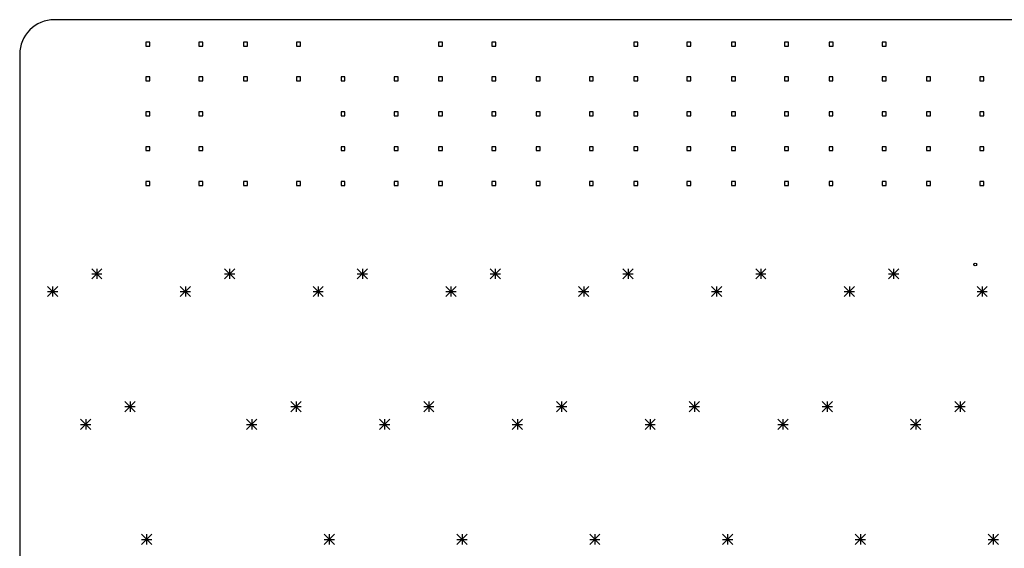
# Model space of a CAD drawing. Extents: x 75 to 360, y -183 to -33.
# Tile 7 of 8: x 77 to 218, y -109 to -33. Entities that reach past the tile are written whole.
import ezdxf

# ---------------------------------------------------------------- set-up
doc = ezdxf.new("R2010")
doc.units = 0
doc.layers.add('BLACK', color=7, linetype='CONTINUOUS')

msp = doc.modelspace()

# ---------------------------------------------------------------- linework, layer by layer
at = {"layer": 'BLACK', "linetype": 'CONTINUOUS'}
for p, q in [((296.622, -33.0031), (82, -33)), ((95.6628, -36.2172), (95.0972, -36.2172)), ((95.0972, -36.2172), (95.0972, -36.7828)), ((95.6628, -36.7828), (95.6628, -36.2172)), ((103.283, -36.2172), (102.717, -36.2172)), ((102.717, -36.2172), (102.717, -36.7828)), ((103.283, -36.7828), (103.283, -36.2172)), ((109.663, -36.2172), (109.097, -36.2172)), ((109.097, -36.2172), (109.097, -36.7828)), ((109.663, -36.7828), (109.663, -36.2172)), ((117.283, -36.2172), (116.717, -36.2172)), ((116.717, -36.2172), (116.717, -36.7828)), ((117.283, -36.7828), (117.283, -36.2172)), ((137.663, -36.2172), (137.097, -36.2172)), ((137.097, -36.2172), (137.097, -36.7828)), ((137.663, -36.7828), (137.663, -36.2172)), ((145.283, -36.2172), (144.717, -36.2172)), ((144.717, -36.2172), (144.717, -36.7828)), ((145.283, -36.7828), (145.283, -36.2172)), ((165.663, -36.2245), (165.098, -36.2245)), ((165.098, -36.2245), (165.098, -36.7901)), ((165.663, -36.7901), (165.663, -36.2245)), ((173.283, -36.2245), (172.718, -36.2245)), ((172.718, -36.2245), (172.718, -36.7901)), ((173.283, -36.7901), (173.283, -36.2245)), ((179.663, -36.2172), (179.097, -36.2172)), ((179.097, -36.2172), (179.097, -36.7828)), ((179.663, -36.7828), (179.663, -36.2172)), ((187.283, -36.2172), (186.717, -36.2172)), ((186.717, -36.2172), (186.717, -36.7828)), ((187.283, -36.7828), (187.283, -36.2172)), ((193.667, -36.2245), (193.101, -36.2245)), ((193.101, -36.2245), (193.101, -36.7901)), ((193.667, -36.7901), (193.667, -36.2245)), ((201.287, -36.2245), (200.721, -36.2245)), ((200.721, -36.2245), (200.721, -36.7901)), ((201.287, -36.7901), (201.287, -36.2245)), ((77, -38), (77, -154.5)), ((95.0972, -36.7828), (95.6628, -36.7828)), ((102.717, -36.7828), (103.283, -36.7828)), ((109.097, -36.7828), (109.663, -36.7828)), ((116.717, -36.7828), (117.283, -36.7828)), ((137.097, -36.7828), (137.663, -36.7828)), ((144.717, -36.7828), (145.283, -36.7828)), ((165.098, -36.7901), (165.663, -36.7901)), ((172.718, -36.7901), (173.283, -36.7901)), ((179.097, -36.7828), (179.663, -36.7828)), ((186.717, -36.7828), (187.283, -36.7828)), ((193.101, -36.7901), (193.667, -36.7901)), ((200.721, -36.7901), (201.287, -36.7901)), ((95.6628, -41.2172), (95.0972, -41.2172)), ((95.0972, -41.2172), (95.0972, -41.7828)), ((95.0972, -41.7828), (95.6628, -41.7828)), ((95.6628, -41.7828), (95.6628, -41.2172)), ((103.283, -41.2172), (102.717, -41.2172)), ((102.717, -41.2172), (102.717, -41.7828)), ((102.717, -41.7828), (103.283, -41.7828)), ((103.283, -41.7828), (103.283, -41.2172)), ((109.663, -41.2172), (109.097, -41.2172)), ((109.097, -41.2172), (109.097, -41.7828)), ((109.097, -41.7828), (109.663, -41.7828)), ((109.663, -41.7828), (109.663, -41.2172)), ((117.283, -41.2172), (116.717, -41.2172)), ((116.717, -41.2172), (116.717, -41.7828)), ((116.717, -41.7828), (117.283, -41.7828)), ((117.283, -41.7828), (117.283, -41.2172)), ((123.663, -41.2172), (123.097, -41.2172)), ((123.097, -41.2172), (123.097, -41.7828)), ((123.097, -41.7828), (123.663, -41.7828)), ((123.663, -41.7828), (123.663, -41.2172)), ((131.283, -41.2172), (130.717, -41.2172)), ((130.717, -41.2172), (130.717, -41.7828)), ((130.717, -41.7828), (131.283, -41.7828)), ((131.283, -41.7828), (131.283, -41.2172)), ((137.663, -41.2172), (137.097, -41.2172)), ((137.097, -41.2172), (137.097, -41.7828)), ((137.097, -41.7828), (137.663, -41.7828)), ((137.663, -41.7828), (137.663, -41.2172)), ((145.283, -41.2172), (144.717, -41.2172)), ((144.717, -41.2172), (144.717, -41.7828)), ((144.717, -41.7828), (145.283, -41.7828)), ((145.283, -41.7828), (145.283, -41.2172)), ((151.663, -41.2172), (151.097, -41.2172)), ((151.097, -41.2172), (151.097, -41.7828)), ((151.097, -41.7828), (151.663, -41.7828)), ((151.663, -41.7828), (151.663, -41.2172)), ((159.283, -41.2172), (158.717, -41.2172)), ((158.717, -41.2172), (158.717, -41.7828)), ((158.717, -41.7828), (159.283, -41.7828)), ((159.283, -41.7828), (159.283, -41.2172)), ((165.663, -41.2172), (165.097, -41.2172)), ((165.097, -41.2172), (165.097, -41.7828)), ((165.097, -41.7828), (165.663, -41.7828)), ((165.663, -41.7828), (165.663, -41.2172)), ((173.283, -41.2172), (172.717, -41.2172)), ((172.717, -41.2172), (172.717, -41.7828)), ((172.717, -41.7828), (173.283, -41.7828)), ((173.283, -41.7828), (173.283, -41.2172)), ((179.663, -41.2172), (179.097, -41.2172)), ((179.097, -41.2172), (179.097, -41.7828)), ((179.097, -41.7828), (179.663, -41.7828)), ((179.663, -41.7828), (179.663, -41.2172)), ((187.283, -41.2172), (186.717, -41.2172)), ((186.717, -41.2172), (186.717, -41.7828)), ((186.717, -41.7828), (187.283, -41.7828)), ((187.283, -41.7828), (187.283, -41.2172)), ((193.663, -41.2172), (193.097, -41.2172)), ((193.097, -41.2172), (193.097, -41.7828)), ((193.097, -41.7828), (193.663, -41.7828)), ((193.663, -41.7828), (193.663, -41.2172)), ((201.283, -41.2172), (200.717, -41.2172)), ((200.717, -41.2172), (200.717, -41.7828)), ((200.717, -41.7828), (201.283, -41.7828)), ((201.283, -41.7828), (201.283, -41.2172)), ((207.663, -41.2172), (207.097, -41.2172)), ((207.097, -41.2172), (207.097, -41.7828)), ((207.097, -41.7828), (207.663, -41.7828)), ((207.663, -41.7828), (207.663, -41.2172)), ((215.283, -41.2172), (214.717, -41.2172)), ((214.717, -41.2172), (214.717, -41.7828)), ((214.717, -41.7828), (215.283, -41.7828)), ((215.283, -41.7828), (215.283, -41.2172)), ((95.6628, -46.2172), (95.0972, -46.2172)), ((95.0972, -46.2172), (95.0972, -46.7828)), ((95.6628, -46.7828), (95.6628, -46.2172)), ((103.283, -46.2172), (102.717, -46.2172)), ((102.717, -46.2172), (102.717, -46.7828)), ((103.283, -46.7828), (103.283, -46.2172)), ((123.663, -46.2172), (123.097, -46.2172)), ((123.097, -46.2172), (123.097, -46.7828)), ((123.663, -46.7828), (123.663, -46.2172)), ((131.283, -46.2172), (130.717, -46.2172)), ((130.717, -46.2172), (130.717, -46.7828)), ((131.283, -46.7828), (131.283, -46.2172)), ((137.663, -46.2172), (137.097, -46.2172)), ((137.097, -46.2172), (137.097, -46.7828)), ((137.663, -46.7828), (137.663, -46.2172)), ((145.283, -46.2172), (144.717, -46.2172)), ((144.717, -46.2172), (144.717, -46.7828)), ((145.283, -46.7828), (145.283, -46.2172)), ((151.663, -46.2172), (151.097, -46.2172)), ((151.097, -46.2172), (151.097, -46.7828)), ((151.663, -46.7828), (151.663, -46.2172)), ((159.283, -46.2172), (158.717, -46.2172)), ((158.717, -46.2172), (158.717, -46.7828)), ((159.283, -46.7828), (159.283, -46.2172)), ((165.663, -46.2172), (165.097, -46.2172)), ((165.097, -46.2172), (165.097, -46.7828)), ((165.663, -46.7828), (165.663, -46.2172)), ((173.283, -46.2172), (172.717, -46.2172)), ((172.717, -46.2172), (172.717, -46.7828)), ((173.283, -46.7828), (173.283, -46.2172)), ((179.663, -46.2172), (179.097, -46.2172)), ((179.097, -46.2172), (179.097, -46.7828)), ((179.663, -46.7828), (179.663, -46.2172)), ((187.283, -46.2172), (186.717, -46.2172)), ((186.717, -46.2172), (186.717, -46.7828)), ((187.283, -46.7828), (187.283, -46.2172)), ((193.663, -46.2172), (193.097, -46.2172)), ((193.097, -46.2172), (193.097, -46.7828)), ((193.663, -46.7828), (193.663, -46.2172)), ((201.283, -46.2172), (200.717, -46.2172)), ((200.717, -46.2172), (200.717, -46.7828)), ((201.283, -46.7828), (201.283, -46.2172)), ((207.663, -46.2172), (207.097, -46.2172)), ((207.097, -46.2172), (207.097, -46.7828)), ((207.663, -46.7828), (207.663, -46.2172)), ((215.283, -46.2172), (214.717, -46.2172)), ((214.717, -46.2172), (214.717, -46.7828)), ((215.283, -46.7828), (215.283, -46.2172)), ((95.0972, -46.7828), (95.6628, -46.7828)), ((102.717, -46.7828), (103.283, -46.7828)), ((123.097, -46.7828), (123.663, -46.7828)), ((130.717, -46.7828), (131.283, -46.7828)), ((137.097, -46.7828), (137.663, -46.7828)), ((144.717, -46.7828), (145.283, -46.7828)), ((151.097, -46.7828), (151.663, -46.7828)), ((158.717, -46.7828), (159.283, -46.7828)), ((165.097, -46.7828), (165.663, -46.7828)), ((172.717, -46.7828), (173.283, -46.7828)), ((179.097, -46.7828), (179.663, -46.7828)), ((186.717, -46.7828), (187.283, -46.7828)), ((193.097, -46.7828), (193.663, -46.7828)), ((200.717, -46.7828), (201.283, -46.7828)), ((207.097, -46.7828), (207.663, -46.7828)), ((214.717, -46.7828), (215.283, -46.7828)), ((95.6628, -51.2172), (95.0972, -51.2172)), ((95.0972, -51.2172), (95.0972, -51.7828)), ((95.0972, -51.7828), (95.6628, -51.7828)), ((95.6628, -51.7828), (95.6628, -51.2172)), ((103.283, -51.2172), (102.717, -51.2172)), ((102.717, -51.2172), (102.717, -51.7828)), ((102.717, -51.7828), (103.283, -51.7828)), ((103.283, -51.7828), (103.283, -51.2172)), ((123.663, -51.2172), (123.097, -51.2172)), ((123.097, -51.2172), (123.097, -51.7828)), ((123.097, -51.7828), (123.663, -51.7828)), ((123.663, -51.7828), (123.663, -51.2172)), ((131.283, -51.2172), (130.717, -51.2172)), ((130.717, -51.2172), (130.717, -51.7828)), ((130.717, -51.7828), (131.283, -51.7828)), ((131.283, -51.7828), (131.283, -51.2172)), ((137.663, -51.2172), (137.097, -51.2172)), ((137.097, -51.2172), (137.097, -51.7828)), ((137.097, -51.7828), (137.663, -51.7828)), ((137.663, -51.7828), (137.663, -51.2172)), ((145.283, -51.2172), (144.717, -51.2172)), ((144.717, -51.2172), (144.717, -51.7828)), ((144.717, -51.7828), (145.283, -51.7828)), ((145.283, -51.7828), (145.283, -51.2172)), ((151.663, -51.2172), (151.097, -51.2172)), ((151.097, -51.2172), (151.097, -51.7828)), ((151.097, -51.7828), (151.663, -51.7828)), ((151.663, -51.7828), (151.663, -51.2172)), ((159.283, -51.2172), (158.717, -51.2172)), ((158.717, -51.2172), (158.717, -51.7828)), ((158.717, -51.7828), (159.283, -51.7828)), ((159.283, -51.7828), (159.283, -51.2172)), ((165.663, -51.2172), (165.097, -51.2172)), ((165.097, -51.2172), (165.097, -51.7828)), ((165.097, -51.7828), (165.663, -51.7828)), ((165.663, -51.7828), (165.663, -51.2172)), ((173.283, -51.2172), (172.717, -51.2172)), ((172.717, -51.2172), (172.717, -51.7828)), ((172.717, -51.7828), (173.283, -51.7828)), ((173.283, -51.7828), (173.283, -51.2172)), ((179.663, -51.2172), (179.097, -51.2172)), ((179.097, -51.2172), (179.097, -51.7828)), ((179.097, -51.7828), (179.663, -51.7828)), ((179.663, -51.7828), (179.663, -51.2172)), ((187.283, -51.2172), (186.717, -51.2172)), ((186.717, -51.2172), (186.717, -51.7828)), ((186.717, -51.7828), (187.283, -51.7828)), ((187.283, -51.7828), (187.283, -51.2172)), ((193.663, -51.2172), (193.097, -51.2172)), ((193.097, -51.2172), (193.097, -51.7828)), ((193.097, -51.7828), (193.663, -51.7828)), ((193.663, -51.7828), (193.663, -51.2172)), ((201.283, -51.2172), (200.717, -51.2172)), ((200.717, -51.2172), (200.717, -51.7828)), ((200.717, -51.7828), (201.283, -51.7828)), ((201.283, -51.7828), (201.283, -51.2172)), ((207.663, -51.2172), (207.097, -51.2172)), ((207.097, -51.2172), (207.097, -51.7828)), ((207.097, -51.7828), (207.663, -51.7828)), ((207.663, -51.7828), (207.663, -51.2172)), ((215.283, -51.2172), (214.717, -51.2172)), ((214.717, -51.2172), (214.717, -51.7828)), ((214.717, -51.7828), (215.283, -51.7828)), ((215.283, -51.7828), (215.283, -51.2172)), ((95.6628, -56.2172), (95.0972, -56.2172)), ((95.0972, -56.2172), (95.0972, -56.7828)), ((95.6628, -56.7828), (95.6628, -56.2172)), ((103.283, -56.2172), (102.717, -56.2172)), ((102.717, -56.2172), (102.717, -56.7828)), ((103.283, -56.7828), (103.283, -56.2172)), ((109.663, -56.2172), (109.097, -56.2172)), ((109.097, -56.2172), (109.097, -56.7828)), ((109.663, -56.7828), (109.663, -56.2172)), ((117.283, -56.2172), (116.717, -56.2172)), ((116.717, -56.2172), (116.717, -56.7828)), ((117.283, -56.7828), (117.283, -56.2172)), ((123.663, -56.2172), (123.097, -56.2172)), ((123.097, -56.2172), (123.097, -56.7828)), ((123.663, -56.7828), (123.663, -56.2172)), ((131.283, -56.2172), (130.717, -56.2172)), ((130.717, -56.2172), (130.717, -56.7828)), ((131.283, -56.7828), (131.283, -56.2172)), ((137.663, -56.2172), (137.097, -56.2172)), ((137.097, -56.2172), (137.097, -56.7828)), ((137.663, -56.7828), (137.663, -56.2172)), ((145.283, -56.2172), (144.717, -56.2172)), ((144.717, -56.2172), (144.717, -56.7828)), ((145.283, -56.7828), (145.283, -56.2172)), ((151.663, -56.2172), (151.097, -56.2172)), ((151.097, -56.2172), (151.097, -56.7828)), ((151.663, -56.7828), (151.663, -56.2172)), ((159.283, -56.2172), (158.717, -56.2172)), ((158.717, -56.2172), (158.717, -56.7828)), ((159.283, -56.7828), (159.283, -56.2172)), ((165.663, -56.2172), (165.097, -56.2172)), ((165.097, -56.2172), (165.097, -56.7828)), ((165.663, -56.7828), (165.663, -56.2172)), ((173.283, -56.2172), (172.717, -56.2172)), ((172.717, -56.2172), (172.717, -56.7828)), ((173.283, -56.7828), (173.283, -56.2172)), ((179.663, -56.2172), (179.097, -56.2172)), ((179.097, -56.2172), (179.097, -56.7828)), ((179.663, -56.7828), (179.663, -56.2172)), ((187.283, -56.2172), (186.717, -56.2172)), ((186.717, -56.2172), (186.717, -56.7828)), ((187.283, -56.7828), (187.283, -56.2172)), ((193.663, -56.2172), (193.097, -56.2172)), ((193.097, -56.2172), (193.097, -56.7828)), ((193.663, -56.7828), (193.663, -56.2172)), ((201.283, -56.2172), (200.717, -56.2172)), ((200.717, -56.2172), (200.717, -56.7828)), ((201.283, -56.7828), (201.283, -56.2172)), ((207.663, -56.2172), (207.097, -56.2172)), ((207.097, -56.2172), (207.097, -56.7828)), ((207.663, -56.7828), (207.663, -56.2172)), ((215.283, -56.2172), (214.717, -56.2172)), ((214.717, -56.2172), (214.717, -56.7828)), ((215.283, -56.7828), (215.283, -56.2172)), ((95.0972, -56.7828), (95.6628, -56.7828)), ((102.717, -56.7828), (103.283, -56.7828)), ((109.097, -56.7828), (109.663, -56.7828)), ((116.717, -56.7828), (117.283, -56.7828)), ((123.097, -56.7828), (123.663, -56.7828)), ((130.717, -56.7828), (131.283, -56.7828)), ((137.097, -56.7828), (137.663, -56.7828)), ((144.717, -56.7828), (145.283, -56.7828)), ((151.097, -56.7828), (151.663, -56.7828)), ((158.717, -56.7828), (159.283, -56.7828)), ((165.097, -56.7828), (165.663, -56.7828)), ((172.717, -56.7828), (173.283, -56.7828)), ((179.097, -56.7828), (179.663, -56.7828)), ((186.717, -56.7828), (187.283, -56.7828)), ((193.097, -56.7828), (193.663, -56.7828)), ((200.717, -56.7828), (201.283, -56.7828)), ((207.097, -56.7828), (207.663, -56.7828)), ((214.717, -56.7828), (215.283, -56.7828)), ((87.33, -68.71), (88.8, -70.18)), ((88.8, -68.71), (87.33, -70.18)), ((88.065, -68.71), (88.065, -70.18)), ((106.38, -68.71), (107.85, -70.18)), ((107.85, -68.71), (106.38, -70.18)), ((107.115, -68.71), (107.115, -70.18)), ((125.43, -68.71), (126.9, -70.18)), ((126.9, -68.71), (125.43, -70.18)), ((126.165, -68.71), (126.165, -70.18)), ((144.48, -68.71), (145.95, -70.18)), ((145.95, -68.71), (144.48, -70.18)), ((145.215, -68.71), (145.215, -70.18)), ((163.53, -68.71), (165, -70.18)), ((165, -68.71), (163.53, -70.18)), ((164.265, -68.71), (164.265, -70.18)), ((182.58, -68.71), (184.05, -70.18)), ((184.05, -68.71), (182.58, -70.18)), ((183.315, -68.71), (183.315, -70.18)), ((201.63, -68.71), (203.1, -70.18)), ((203.1, -68.71), (201.63, -70.18)), ((202.365, -68.71), (202.365, -70.18)), ((87.33, -69.445), (88.8, -69.445)), ((106.38, -69.445), (107.85, -69.445)), ((125.43, -69.445), (126.9, -69.445)), ((144.48, -69.445), (145.95, -69.445)), ((163.53, -69.445), (165, -69.445)), ((182.58, -69.445), (184.05, -69.445)), ((201.63, -69.445), (203.1, -69.445)), ((80.98, -71.25), (82.45, -72.72)), ((82.45, -71.25), (80.98, -72.72)), ((80.98, -71.985), (82.45, -71.985)), ((81.715, -71.25), (81.715, -72.72)), ((100.03, -71.25), (101.5, -72.72)), ((101.5, -71.25), (100.03, -72.72)), ((100.03, -71.985), (101.5, -71.985)), ((100.765, -71.25), (100.765, -72.72)), ((119.08, -71.25), (120.55, -72.72)), ((120.55, -71.25), (119.08, -72.72)), ((119.08, -71.985), (120.55, -71.985)), ((119.815, -71.25), (119.815, -72.72)), ((138.13, -71.25), (139.6, -72.72)), ((139.6, -71.25), (138.13, -72.72)), ((138.13, -71.985), (139.6, -71.985)), ((138.865, -71.25), (138.865, -72.72)), ((157.18, -71.25), (158.65, -72.72)), ((158.65, -71.25), (157.18, -72.72)), ((157.18, -71.985), (158.65, -71.985)), ((157.915, -71.25), (157.915, -72.72)), ((176.23, -71.25), (177.7, -72.72)), ((177.7, -71.25), (176.23, -72.72)), ((176.23, -71.985), (177.7, -71.985)), ((176.965, -71.25), (176.965, -72.72)), ((195.28, -71.25), (196.75, -72.72)), ((196.75, -71.25), (195.28, -72.72)), ((195.28, -71.985), (196.75, -71.985)), ((196.015, -71.25), (196.015, -72.72)), ((214.33, -71.25), (215.8, -72.72)), ((215.8, -71.25), (214.33, -72.72)), ((214.33, -71.985), (215.8, -71.985)), ((215.065, -71.25), (215.065, -72.72)), ((92.0925, -87.76), (93.5625, -89.23)), ((93.5625, -87.76), (92.0925, -89.23)), ((92.0925, -88.495), (93.5625, -88.495)), ((92.8275, -87.76), (92.8275, -89.23)), ((115.905, -87.76), (117.375, -89.23)), ((117.375, -87.76), (115.905, -89.23)), ((115.905, -88.495), (117.375, -88.495)), ((116.64, -87.76), (116.64, -89.23)), ((134.955, -87.76), (136.425, -89.23)), ((136.425, -87.76), (134.955, -89.23)), ((134.955, -88.495), (136.425, -88.495)), ((135.69, -87.76), (135.69, -89.23)), ((154.005, -87.76), (155.475, -89.23)), ((155.475, -87.76), (154.005, -89.23)), ((154.005, -88.495), (155.475, -88.495)), ((154.74, -87.76), (154.74, -89.23)), ((173.055, -87.76), (174.525, -89.23)), ((174.525, -87.76), (173.055, -89.23)), ((173.055, -88.495), (174.525, -88.495)), ((173.79, -87.76), (173.79, -89.23)), ((192.105, -87.76), (193.575, -89.23)), ((193.575, -87.76), (192.105, -89.23)), ((192.105, -88.495), (193.575, -88.495)), ((192.84, -87.76), (192.84, -89.23)), ((211.155, -87.76), (212.625, -89.23)), ((212.625, -87.76), (211.155, -89.23)), ((211.155, -88.495), (212.625, -88.495)), ((211.89, -87.76), (211.89, -89.23)), ((85.7425, -90.3), (87.2125, -91.77)), ((87.2125, -90.3), (85.7425, -91.77)), ((86.4775, -90.3), (86.4775, -91.77)), ((109.555, -90.3), (111.025, -91.77)), ((111.025, -90.3), (109.555, -91.77)), ((110.29, -90.3), (110.29, -91.77)), ((128.605, -90.3), (130.075, -91.77)), ((130.075, -90.3), (128.605, -91.77)), ((129.34, -90.3), (129.34, -91.77)), ((147.655, -90.3), (149.125, -91.77)), ((149.125, -90.3), (147.655, -91.77)), ((148.39, -90.3), (148.39, -91.77)), ((166.705, -90.3), (168.175, -91.77)), ((168.175, -90.3), (166.705, -91.77)), ((167.44, -90.3), (167.44, -91.77)), ((185.755, -90.3), (187.225, -91.77)), ((187.225, -90.3), (185.755, -91.77)), ((186.49, -90.3), (186.49, -91.77)), ((204.805, -90.3), (206.275, -91.77)), ((206.275, -90.3), (204.805, -91.77)), ((205.54, -90.3), (205.54, -91.77)), ((85.7425, -91.035), (87.2125, -91.035)), ((109.555, -91.035), (111.025, -91.035)), ((128.605, -91.035), (130.075, -91.035)), ((147.655, -91.035), (149.125, -91.035)), ((166.705, -91.035), (168.175, -91.035)), ((185.755, -91.035), (187.225, -91.035)), ((204.805, -91.035), (206.275, -91.035)), ((94.4737, -106.81), (95.9437, -108.28)), ((95.9437, -106.81), (94.4737, -108.28)), ((95.2087, -106.81), (95.2087, -108.28)), ((120.667, -106.81), (122.137, -108.28)), ((122.137, -106.81), (120.667, -108.28)), ((121.402, -106.81), (121.402, -108.28)), ((139.718, -106.81), (141.188, -108.28)), ((141.188, -106.81), (139.718, -108.28)), ((140.452, -106.81), (140.452, -108.28)), ((158.767, -106.81), (160.237, -108.28)), ((160.237, -106.81), (158.767, -108.28)), ((159.502, -106.81), (159.502, -108.28)), ((177.817, -106.81), (179.287, -108.28)), ((179.287, -106.81), (177.817, -108.28)), ((178.552, -106.81), (178.552, -108.28)), ((196.867, -106.81), (198.337, -108.28)), ((198.337, -106.81), (196.867, -108.28)), ((197.602, -106.81), (197.602, -108.28)), ((215.917, -106.81), (217.387, -108.28)), ((217.387, -106.81), (215.917, -108.28)), ((216.653, -106.81), (216.653, -108.28)), ((94.4737, -107.545), (95.9437, -107.545)), ((120.667, -107.545), (122.137, -107.545)), ((139.718, -107.545), (141.188, -107.545)), ((158.767, -107.545), (160.237, -107.545)), ((177.817, -107.545), (179.287, -107.545)), ((196.867, -107.545), (198.337, -107.545)), ((215.917, -107.545), (217.387, -107.545))]:
    msp.add_line(p, q, dxfattribs=at)
at = {"layer": 'BLACK'}
msp.add_circle((214.08, -68.1), 0.2, dxfattribs=at)
msp.add_arc((82, -38), 5, 90, 180, dxfattribs=at)

doc.saveas('drawing.dxf')
